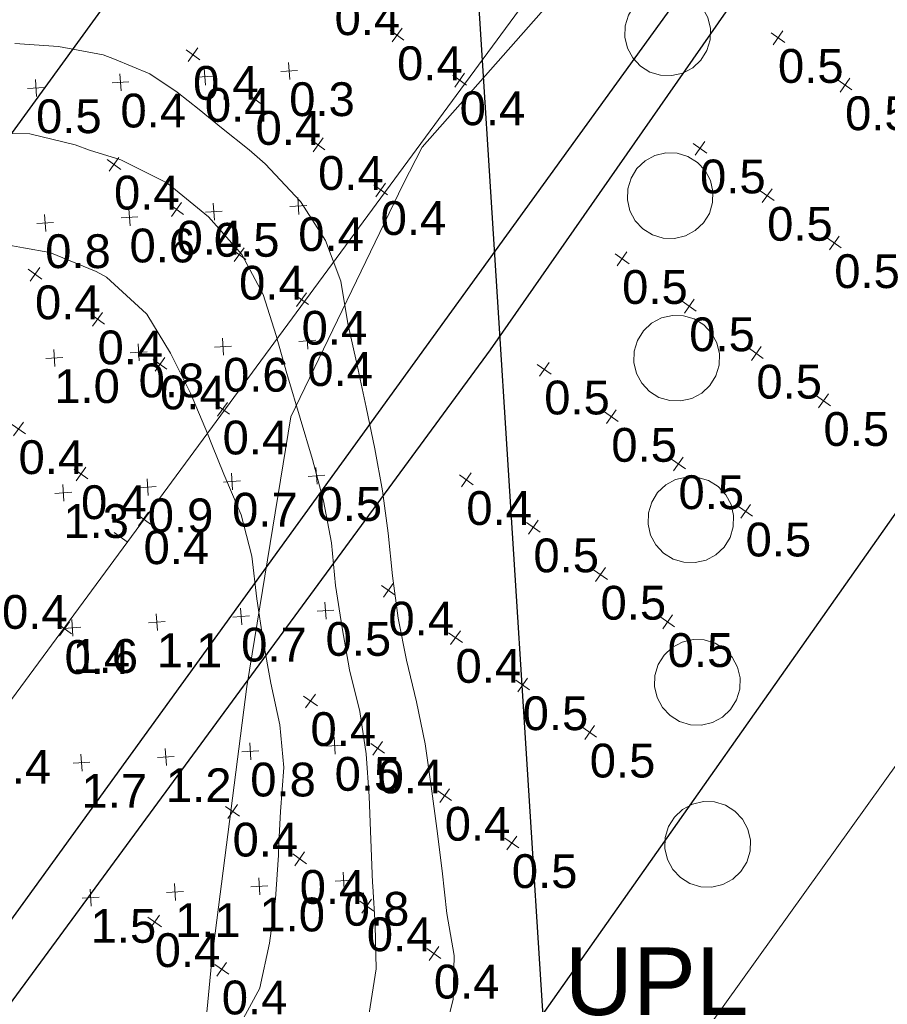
# Model space of a CAD drawing. Extents: x 11759 to 13757, y -2685 to 8839.
# Tile 39 of 58: x 12854 to 12919, y 6131 to 6204. Entities that reach past the tile are written whole.
import ezdxf

# ---------------------------------------------------------------- set-up
doc = ezdxf.new("R2010")
doc.units = 0
doc.header["$MEASUREMENT"] = 0
for name, color, linetype, lineweight in [('AGI32-115446_BK001 - Copy -- 2023-Jan-03 22h-01m-38s-DRAWING', 7, 'Continuous', 0), ('AGI32-AGI-Import_2-LUMINAIRE', 7, 'Continuous', 0), ('AGI32-AGI-Import_2-TEMPLATE', 7, 'Continuous', 0), ('AGI32-Project_1-CALCPTS', 7, 'Continuous', 0), ('AGI32-Project_1-LUMINAIRE', 7, 'Continuous', 0), ('AGI32-Project_1-MARKPOINT', 7, 'Continuous', 0), ('AGI32-Project_1-OBJECT', 7, 'Continuous', 0), ('AGI32-Project_1-STATISTICAL_AREA', 7, 'Continuous', 0), ('AGI32-Project_1-TEMPLATE', 7, 'Continuous', 0)]:
    doc.layers.add(name, color=color, linetype=linetype, lineweight=lineweight)
doc.styles.add('AGI32-Arial', font='arial.ttf')

# ---------------------------------------------------------------- blocks, each defined once
blk = doc.blocks.new('AGI32-ID1buv4w-AGI-Import_2-LUMINAIRE-UPL_76_Labels')
at = {"layer": 'AGI32-AGI-Import_2-LUMINAIRE', "color": 7, "linetype": 'ByBlock', "lineweight": 0, "char_height": 5, "attachment_point": 1, "style": 'AGI32-Arial'}
for s, insert in [('UPL', (57.896, -16.683, 16)), ('MH: 16.0', (57.896, -26.683, 16))]:
    blk.add_mtext(s, dxfattribs=dict(at, insert=insert))
blk = doc.blocks.new('AGI32-ID1buv4w-AGI-Import_2-LUMINAIRE-UPL_Template1')
at = {"layer": 'AGI32-AGI-Import_2-TEMPLATE', "color": 1, "linetype": 'ByBlock', "lineweight": 0}
for p, q in [((25.28, 46.607, -16), (28.44, 45.866, -16)), ((28.44, 45.866, -16), (31.6, 44.7, -16)), ((31.6, 44.7, -16), (32.373, 44.24, -16)), ((32.373, 44.24, -16), (34.76, 42.757, -16)), ((34.76, 42.757, -16), (36.549, 41.08, -16)), ((36.549, 41.08, -16), (37.92, 39.544, -16)), ((37.92, 39.544, -16), (39.334, 37.92, -16)), ((39.334, 37.92, -16), (41.08, 35.999, -16)), ((41.08, 35.999, -16), (42.077, 34.76, -16)), ((42.077, 34.76, -16), (44.205, 31.6, -16)), ((44.205, 31.6, -16), (44.24, 31.515, -16)), ((44.24, 31.515, -16), (45.551, 28.44, -16)), ((45.551, 28.44, -16), (46.168, 25.28, -16)), ((46.168, 25.28, -16), (46.158, 22.12, -16)), ((46.158, 22.12, -16), (46.333, 18.96, -16)), ((46.333, 18.96, -16), (46.466, 15.8, -16)), ((46.466, 15.8, -16), (46.578, 12.64, -16)), ((46.578, 12.64, -16), (46.641, 9.48, -16)), ((46.641, 9.48, -16), (46.527, 6.32, -16)), ((46.527, 6.32, -16), (46.316, 3.16, -16)), ((46.316, 3.16, -16), (46.217, 0, -16)), ((46.217, 0, -16), (46.316, -3.16, -16)), ((46.316, -3.16, -16), (46.527, -6.32, -16)), ((46.527, -6.32, -16), (46.641, -9.48, -16)), ((46.641, -9.48, -16), (46.578, -12.64, -16)), ((46.578, -12.64, -16), (46.466, -15.8, -16)), ((46.466, -15.8, -16), (46.333, -18.96, -16)), ((46.333, -18.96, -16), (46.158, -22.12, -16)), ((46.158, -22.12, -16), (46.168, -25.28, -16)), ((46.168, -25.28, -16), (45.551, -28.44, -16)), ((45.551, -28.44, -16), (44.24, -31.515, -16))]:
    blk.add_line(p, q, dxfattribs=at)
at = {"layer": 'AGI32-AGI-Import_2-TEMPLATE', "color": 5, "linetype": 'ByBlock', "lineweight": 0}
for p, q in [((22.12, 40.398, -16), (25.28, 39.834, -16)), ((25.28, 39.834, -16), (28.44, 38.491, -16)), ((28.44, 38.491, -16), (29.44, 37.92, -16)), ((29.44, 37.92, -16), (31.6, 36.835, -16)), ((31.6, 36.835, -16), (34.447, 34.76, -16)), ((34.447, 34.76, -16), (34.76, 34.507, -16)), ((34.76, 34.507, -16), (37.287, 31.6, -16)), ((37.287, 31.6, -16), (37.92, 30.601, -16)), ((37.92, 30.601, -16), (39.275, 28.44, -16)), ((39.275, 28.44, -16), (40.323, 25.28, -16)), ((40.323, 25.28, -16), (40.772, 22.12, -16)), ((40.772, 22.12, -16), (41.08, 19.21, -16)), ((41.08, 19.21, -16), (41.111, 18.96, -16)), ((41.111, 18.96, -16), (41.519, 15.8, -16)), ((41.519, 15.8, -16), (41.918, 12.64, -16)), ((41.918, 12.64, -16), (42.212, 9.48, -16)), ((42.212, 9.48, -16), (42.266, 6.32, -16)), ((42.266, 6.32, -16), (42.042, 3.16, -16)), ((42.042, 3.16, -16), (42.007, 0, -16)), ((42.007, 0, -16), (42.042, -3.16, -16)), ((42.042, -3.16, -16), (42.266, -6.32, -16)), ((42.266, -6.32, -16), (42.212, -9.48, -16)), ((42.212, -9.48, -16), (41.918, -12.64, -16)), ((41.918, -12.64, -16), (41.519, -15.8, -16)), ((41.519, -15.8, -16), (41.111, -18.96, -16)), ((41.08, -19.21, -16), (40.772, -22.12, -16)), ((41.111, -18.96, -16), (41.08, -19.21, -16)), ((40.772, -22.12, -16), (40.323, -25.28, -16)), ((40.323, -25.28, -16), (39.275, -28.44, -16))]:
    blk.add_line(p, q, dxfattribs=at)
at = {"layer": 'AGI32-AGI-Import_2-TEMPLATE', "color": 3, "linetype": 'ByBlock', "lineweight": 0}
for p, q in [((22.12, 32.063, -16), (23.413, 31.6, -16)), ((23.413, 31.6, -16), (25.28, 30.941, -16)), ((25.28, 30.941, -16), (28.44, 28.98, -16)), ((28.44, 28.98, -16), (29.104, 28.44, -16)), ((29.104, 28.44, -16), (31.593, 25.28, -16)), ((31.593, 25.28, -16), (31.6, 25.263, -16)), ((31.6, 25.263, -16), (32.852, 22.12, -16)), ((32.852, 22.12, -16), (33.827, 18.96, -16)), ((33.827, 18.96, -16), (34.577, 15.8, -16)), ((34.577, 15.8, -16), (34.76, 14.945, -16)), ((34.76, 14.945, -16), (35.27, 12.64, -16)), ((35.27, 12.64, -16), (36.035, 9.48, -16)), ((36.035, 9.48, -16), (36.288, 6.32, -16)), ((36.288, 6.32, -16), (36.135, 3.16, -16)), ((36.135, 3.16, -16), (36.093, 0, -16)), ((36.093, 0, -16), (36.135, -3.16, -16)), ((36.135, -3.16, -16), (36.288, -6.32, -16)), ((36.288, -6.32, -16), (36.035, -9.48, -16)), ((36.035, -9.48, -16), (35.27, -12.64, -16)), ((35.27, -12.64, -16), (34.76, -14.945, -16)), ((34.76, -14.945, -16), (34.577, -15.8, -16)), ((34.577, -15.8, -16), (33.827, -18.96, -16)), ((33.827, -18.96, -16), (32.852, -22.12, -16)), ((32.852, -22.12, -16), (31.6, -25.263, -16)), ((31.593, -25.28, -16), (29.104, -28.44, -16)), ((31.6, -25.263, -16), (31.593, -25.28, -16))]:
    blk.add_line(p, q, dxfattribs=at)
blk = doc.blocks.new('AGI32-ID1buv4w-AGI-Import_2-LUMINAIRE-UPL_76')
at = {"layer": 'AGI32-AGI-Import_2-LUMINAIRE', "color": 7, "linetype": 'ByBlock', "lineweight": 0, "rotation": 350.4669917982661}
blk.add_blockref('AGI32-ID1buv4w-AGI-Import_2-LUMINAIRE-UPL_76_Labels', (0, 0, -16), dxfattribs=at)
at = {"layer": 'AGI32-AGI-Import_2-TEMPLATE', "color": 7, "linetype": 'ByBlock', "lineweight": 0}
blk.add_blockref('AGI32-ID1buv4w-AGI-Import_2-LUMINAIRE-UPL_Template1', (0, 0), dxfattribs=at)
blk = doc.blocks.new('AGI32-ID1buv4w-Project_1-OBJECT-159')
at = {"layer": 'AGI32-Project_1-OBJECT', "color": 8, "linetype": 'Continuous', "lineweight": 0}
blk.add_polyline3d([(601.258, 4221.581, 18.039), (574.573, 4183.459, 18.039), (644.463, 4127.546, 18.039), (911.319, 4499.873, 18.039), (846.511, 4553.244, 18.039)], close=True, dxfattribs=at)
blk = doc.blocks.new('AGI32-ID1buv4w-Project_1-OBJECT-Service Road E_1_10_2')
at = {"layer": 'AGI32-Project_1-OBJECT', "color": 8, "linetype": 'Continuous', "lineweight": 0}
for points in [[(804.269, 4360.462, 0), (803.439, 4360.488, 0), (802.645, 4360.727, 0), (801.939, 4361.164, 0), (801.371, 4361.769, 0), (800.979, 4362.501, 0), (800.789, 4363.309, 0), (800.815, 4364.138, 0), (801.055, 4364.933, 0), (801.492, 4365.638, 0), (802.097, 4366.206, 0), (802.828, 4366.598, 0), (803.636, 4366.788, 0), (804.465, 4366.762, 0), (805.26, 4366.523, 0), (805.965, 4366.085, 0), (806.534, 4365.48, 0), (806.926, 4364.749, 0), (807.115, 4363.941, 0), (807.09, 4363.112, 0), (806.85, 4362.317, 0), (806.413, 4361.612, 0), (805.808, 4361.044, 0), (805.077, 4360.651, 0)], [(805.077, 4360.651, 18), (805.808, 4361.044, 18), (806.413, 4361.612, 18), (806.85, 4362.317, 18), (807.09, 4363.112, 18), (807.115, 4363.941, 18), (806.926, 4364.749, 18), (806.534, 4365.48, 18), (805.965, 4366.085, 18), (805.26, 4366.523, 18), (804.465, 4366.762, 18), (803.636, 4366.788, 18), (802.828, 4366.598, 18), (802.097, 4366.206, 18), (801.492, 4365.638, 18), (801.055, 4364.933, 18), (800.815, 4364.138, 18), (800.789, 4363.309, 18), (800.979, 4362.501, 18), (801.371, 4361.769, 18), (801.939, 4361.164, 18), (802.645, 4360.727, 18), (803.439, 4360.488, 18), (804.269, 4360.462, 18)], [(801.492, 4365.638, 0), (801.492, 4365.638, 18), (802.097, 4366.206, 18), (802.097, 4366.206, 0)], [(802.097, 4366.206, 0), (802.097, 4366.206, 18), (802.828, 4366.598, 18), (802.828, 4366.598, 0)], [(802.828, 4366.598, 0), (802.828, 4366.598, 18), (803.636, 4366.788, 18), (803.636, 4366.788, 0)], [(803.636, 4366.788, 0), (803.636, 4366.788, 18), (804.465, 4366.762, 18), (804.465, 4366.762, 0)], [(804.465, 4366.762, 0), (804.465, 4366.762, 18), (805.26, 4366.523, 18), (805.26, 4366.523, 0)], [(805.26, 4366.523, 0), (805.26, 4366.523, 18), (805.965, 4366.085, 18), (805.965, 4366.085, 0)], [(801.055, 4364.933, 0), (801.055, 4364.933, 18), (801.492, 4365.638, 18), (801.492, 4365.638, 0)], [(805.965, 4366.085, 0), (805.965, 4366.085, 18), (806.534, 4365.48, 18), (806.534, 4365.48, 0)], [(806.534, 4365.48, 0), (806.534, 4365.48, 18), (806.926, 4364.749, 18), (806.926, 4364.749, 0)], [(800.815, 4364.138, 0), (800.815, 4364.138, 18), (801.055, 4364.933, 18), (801.055, 4364.933, 0)], [(806.926, 4364.749, 0), (806.926, 4364.749, 18), (807.115, 4363.941, 18), (807.115, 4363.941, 0)], [(800.789, 4363.309, 0), (800.789, 4363.309, 18), (800.815, 4364.138, 18), (800.815, 4364.138, 0)], [(800.979, 4362.501, 0), (800.979, 4362.501, 18), (800.789, 4363.309, 18), (800.789, 4363.309, 0)], [(807.115, 4363.941, 0), (807.115, 4363.941, 18), (807.09, 4363.112, 18), (807.09, 4363.112, 0)], [(801.371, 4361.769, 0), (801.371, 4361.769, 18), (800.979, 4362.501, 18), (800.979, 4362.501, 0)], [(807.09, 4363.112, 0), (807.09, 4363.112, 18), (806.85, 4362.317, 18), (806.85, 4362.317, 0)], [(801.939, 4361.164, 0), (801.939, 4361.164, 18), (801.371, 4361.769, 18), (801.371, 4361.769, 0)], [(806.85, 4362.317, 0), (806.85, 4362.317, 18), (806.413, 4361.612, 18), (806.413, 4361.612, 0)], [(802.645, 4360.727, 0), (802.645, 4360.727, 18), (801.939, 4361.164, 18), (801.939, 4361.164, 0)], [(805.808, 4361.044, 0), (805.808, 4361.044, 18), (805.077, 4360.651, 18), (805.077, 4360.651, 0)], [(806.413, 4361.612, 0), (806.413, 4361.612, 18), (805.808, 4361.044, 18), (805.808, 4361.044, 0)], [(803.439, 4360.488, 0), (803.439, 4360.488, 18), (802.645, 4360.727, 18), (802.645, 4360.727, 0)], [(804.269, 4360.462, 0), (804.269, 4360.462, 18), (803.439, 4360.488, 18), (803.439, 4360.488, 0)], [(805.077, 4360.651, 0), (805.077, 4360.651, 18), (804.269, 4360.462, 18), (804.269, 4360.462, 0)]]:
    blk.add_polyline3d(points, close=True, dxfattribs=at)
blk = doc.blocks.new('AGI32-ID1buv4w-Project_1-OBJECT-Service Road E_1_5_2')
at = {"layer": 'AGI32-Project_1-OBJECT', "color": 8, "linetype": 'Continuous', "lineweight": 0}
for points in [[(801.305, 4420.465, 0), (800.476, 4420.491, 0), (799.681, 4420.73, 0), (798.976, 4421.167, 0), (798.407, 4421.772, 0), (798.015, 4422.504, 0), (797.825, 4423.311, 0), (797.851, 4424.141, 0), (798.091, 4424.935, 0), (798.528, 4425.641, 0), (799.133, 4426.209, 0), (799.864, 4426.601, 0), (800.672, 4426.791, 0), (801.502, 4426.765, 0), (802.296, 4426.525, 0), (803.002, 4426.088, 0), (803.57, 4425.483, 0), (803.962, 4424.752, 0), (804.152, 4423.944, 0), (804.126, 4423.115, 0), (803.886, 4422.32, 0), (803.449, 4421.615, 0), (802.844, 4421.047, 0), (802.113, 4420.654, 0)], [(802.113, 4420.654, 18), (802.844, 4421.047, 18), (803.449, 4421.615, 18), (803.886, 4422.32, 18), (804.126, 4423.115, 18), (804.152, 4423.944, 18), (803.962, 4424.752, 18), (803.57, 4425.483, 18), (803.002, 4426.088, 18), (802.296, 4426.525, 18), (801.502, 4426.765, 18), (800.672, 4426.791, 18), (799.864, 4426.601, 18), (799.133, 4426.209, 18), (798.528, 4425.641, 18), (798.091, 4424.935, 18), (797.851, 4424.141, 18), (797.825, 4423.311, 18), (798.015, 4422.504, 18), (798.407, 4421.772, 18), (798.976, 4421.167, 18), (799.681, 4420.73, 18), (800.476, 4420.491, 18), (801.305, 4420.465, 18)], [(799.133, 4426.209, 0), (799.133, 4426.209, 18), (799.864, 4426.601, 18), (799.864, 4426.601, 0)], [(799.864, 4426.601, 0), (799.864, 4426.601, 18), (800.672, 4426.791, 18), (800.672, 4426.791, 0)], [(800.672, 4426.791, 0), (800.672, 4426.791, 18), (801.502, 4426.765, 18), (801.502, 4426.765, 0)], [(801.502, 4426.765, 0), (801.502, 4426.765, 18), (802.296, 4426.525, 18), (802.296, 4426.525, 0)], [(798.528, 4425.641, 0), (798.528, 4425.641, 18), (799.133, 4426.209, 18), (799.133, 4426.209, 0)], [(802.296, 4426.525, 0), (802.296, 4426.525, 18), (803.002, 4426.088, 18), (803.002, 4426.088, 0)], [(803.002, 4426.088, 0), (803.002, 4426.088, 18), (803.57, 4425.483, 18), (803.57, 4425.483, 0)], [(798.091, 4424.935, 0), (798.091, 4424.935, 18), (798.528, 4425.641, 18), (798.528, 4425.641, 0)], [(803.57, 4425.483, 0), (803.57, 4425.483, 18), (803.962, 4424.752, 18), (803.962, 4424.752, 0)], [(797.851, 4424.141, 0), (797.851, 4424.141, 18), (798.091, 4424.935, 18), (798.091, 4424.935, 0)], [(803.962, 4424.752, 0), (803.962, 4424.752, 18), (804.152, 4423.944, 18), (804.152, 4423.944, 0)], [(797.825, 4423.311, 0), (797.825, 4423.311, 18), (797.851, 4424.141, 18), (797.851, 4424.141, 0)], [(804.152, 4423.944, 0), (804.152, 4423.944, 18), (804.126, 4423.115, 18), (804.126, 4423.115, 0)], [(798.015, 4422.504, 0), (798.015, 4422.504, 18), (797.825, 4423.311, 18), (797.825, 4423.311, 0)], [(804.126, 4423.115, 0), (804.126, 4423.115, 18), (803.886, 4422.32, 18), (803.886, 4422.32, 0)], [(798.407, 4421.772, 0), (798.407, 4421.772, 18), (798.015, 4422.504, 18), (798.015, 4422.504, 0)], [(803.886, 4422.32, 0), (803.886, 4422.32, 18), (803.449, 4421.615, 18), (803.449, 4421.615, 0)], [(798.976, 4421.167, 0), (798.976, 4421.167, 18), (798.407, 4421.772, 18), (798.407, 4421.772, 0)], [(803.449, 4421.615, 0), (803.449, 4421.615, 18), (802.844, 4421.047, 18), (802.844, 4421.047, 0)], [(799.681, 4420.73, 0), (799.681, 4420.73, 18), (798.976, 4421.167, 18), (798.976, 4421.167, 0)], [(802.844, 4421.047, 0), (802.844, 4421.047, 18), (802.113, 4420.654, 18), (802.113, 4420.654, 0)], [(800.476, 4420.491, 0), (800.476, 4420.491, 18), (799.681, 4420.73, 18), (799.681, 4420.73, 0)], [(801.305, 4420.465, 0), (801.305, 4420.465, 18), (800.476, 4420.491, 18), (800.476, 4420.491, 0)], [(802.113, 4420.654, 0), (802.113, 4420.654, 18), (801.305, 4420.465, 18), (801.305, 4420.465, 0)]]:
    blk.add_polyline3d(points, close=True, dxfattribs=at)
blk = doc.blocks.new('AGI32-ID1buv4w-Project_1-OBJECT-Service Road E_1_6_2')
at = {"layer": 'AGI32-Project_1-OBJECT', "color": 8, "linetype": 'Continuous', "lineweight": 0}
for points in [[(801.497, 4408.424, 0), (800.668, 4408.45, 0), (799.873, 4408.69, 0), (799.168, 4409.127, 0), (798.6, 4409.732, 0), (798.207, 4410.463, 0), (798.018, 4411.271, 0), (798.043, 4412.1, 0), (798.283, 4412.895, 0), (798.72, 4413.6, 0), (799.325, 4414.168, 0), (800.057, 4414.561, 0), (800.864, 4414.75, 0), (801.694, 4414.724, 0), (802.488, 4414.485, 0), (803.194, 4414.048, 0), (803.762, 4413.443, 0), (804.154, 4412.711, 0), (804.344, 4411.904, 0), (804.318, 4411.074, 0), (804.078, 4410.28, 0), (803.641, 4409.574, 0), (803.036, 4409.006, 0), (802.305, 4408.614, 0)], [(802.305, 4408.614, 18), (803.036, 4409.006, 18), (803.641, 4409.574, 18), (804.078, 4410.28, 18), (804.318, 4411.074, 18), (804.344, 4411.904, 18), (804.154, 4412.711, 18), (803.762, 4413.443, 18), (803.194, 4414.048, 18), (802.488, 4414.485, 18), (801.694, 4414.724, 18), (800.864, 4414.75, 18), (800.057, 4414.561, 18), (799.325, 4414.168, 18), (798.72, 4413.6, 18), (798.283, 4412.895, 18), (798.043, 4412.1, 18), (798.018, 4411.271, 18), (798.207, 4410.463, 18), (798.6, 4409.732, 18), (799.168, 4409.127, 18), (799.873, 4408.69, 18), (800.668, 4408.45, 18), (801.497, 4408.424, 18)], [(799.325, 4414.168, 0), (799.325, 4414.168, 18), (800.057, 4414.561, 18), (800.057, 4414.561, 0)], [(800.057, 4414.561, 0), (800.057, 4414.561, 18), (800.864, 4414.75, 18), (800.864, 4414.75, 0)], [(800.864, 4414.75, 0), (800.864, 4414.75, 18), (801.694, 4414.724, 18), (801.694, 4414.724, 0)], [(801.694, 4414.724, 0), (801.694, 4414.724, 18), (802.488, 4414.485, 18), (802.488, 4414.485, 0)], [(802.488, 4414.485, 0), (802.488, 4414.485, 18), (803.194, 4414.048, 18), (803.194, 4414.048, 0)], [(798.283, 4412.895, 0), (798.283, 4412.895, 18), (798.72, 4413.6, 18), (798.72, 4413.6, 0)], [(798.72, 4413.6, 0), (798.72, 4413.6, 18), (799.325, 4414.168, 18), (799.325, 4414.168, 0)], [(803.194, 4414.048, 0), (803.194, 4414.048, 18), (803.762, 4413.443, 18), (803.762, 4413.443, 0)], [(798.043, 4412.1, 0), (798.043, 4412.1, 18), (798.283, 4412.895, 18), (798.283, 4412.895, 0)], [(803.762, 4413.443, 0), (803.762, 4413.443, 18), (804.154, 4412.711, 18), (804.154, 4412.711, 0)], [(798.018, 4411.271, 0), (798.018, 4411.271, 18), (798.043, 4412.1, 18), (798.043, 4412.1, 0)], [(804.154, 4412.711, 0), (804.154, 4412.711, 18), (804.344, 4411.904, 18), (804.344, 4411.904, 0)], [(798.207, 4410.463, 0), (798.207, 4410.463, 18), (798.018, 4411.271, 18), (798.018, 4411.271, 0)], [(804.344, 4411.904, 0), (804.344, 4411.904, 18), (804.318, 4411.074, 18), (804.318, 4411.074, 0)], [(804.318, 4411.074, 0), (804.318, 4411.074, 18), (804.078, 4410.28, 18), (804.078, 4410.28, 0)], [(798.6, 4409.732, 0), (798.6, 4409.732, 18), (798.207, 4410.463, 18), (798.207, 4410.463, 0)], [(804.078, 4410.28, 0), (804.078, 4410.28, 18), (803.641, 4409.574, 18), (803.641, 4409.574, 0)], [(799.168, 4409.127, 0), (799.168, 4409.127, 18), (798.6, 4409.732, 18), (798.6, 4409.732, 0)], [(799.873, 4408.69, 0), (799.873, 4408.69, 18), (799.168, 4409.127, 18), (799.168, 4409.127, 0)], [(803.641, 4409.574, 0), (803.641, 4409.574, 18), (803.036, 4409.006, 18), (803.036, 4409.006, 0)], [(800.668, 4408.45, 0), (800.668, 4408.45, 18), (799.873, 4408.69, 18), (799.873, 4408.69, 0)], [(801.497, 4408.424, 0), (801.497, 4408.424, 18), (800.668, 4408.45, 18), (800.668, 4408.45, 0)], [(802.305, 4408.614, 0), (802.305, 4408.614, 18), (801.497, 4408.424, 18), (801.497, 4408.424, 0)], [(803.036, 4409.006, 0), (803.036, 4409.006, 18), (802.305, 4408.614, 18), (802.305, 4408.614, 0)]]:
    blk.add_polyline3d(points, close=True, dxfattribs=at)
blk = doc.blocks.new('AGI32-ID1buv4w-Project_1-OBJECT-Service Road E_1_7_2')
at = {"layer": 'AGI32-Project_1-OBJECT', "color": 8, "linetype": 'Continuous', "lineweight": 0}
for points in [[(801.974, 4396.412, 0), (801.144, 4396.438, 0), (800.35, 4396.677, 0), (799.644, 4397.115, 0), (799.076, 4397.719, 0), (798.684, 4398.451, 0), (798.494, 4399.259, 0), (798.52, 4400.088, 0), (798.76, 4400.883, 0), (799.197, 4401.588, 0), (799.802, 4402.156, 0), (800.533, 4402.549, 0), (801.341, 4402.738, 0), (802.171, 4402.712, 0), (802.965, 4402.473, 0), (803.671, 4402.035, 0), (804.239, 4401.431, 0), (804.631, 4400.699, 0), (804.821, 4399.891, 0), (804.795, 4399.062, 0), (804.555, 4398.267, 0), (804.118, 4397.562, 0), (803.513, 4396.994, 0), (802.782, 4396.601, 0)], [(802.782, 4396.601, 18), (803.513, 4396.994, 18), (804.118, 4397.562, 18), (804.555, 4398.267, 18), (804.795, 4399.062, 18), (804.821, 4399.891, 18), (804.631, 4400.699, 18), (804.239, 4401.431, 18), (803.671, 4402.035, 18), (802.965, 4402.473, 18), (802.171, 4402.712, 18), (801.341, 4402.738, 18), (800.533, 4402.549, 18), (799.802, 4402.156, 18), (799.197, 4401.588, 18), (798.76, 4400.883, 18), (798.52, 4400.088, 18), (798.494, 4399.259, 18), (798.684, 4398.451, 18), (799.076, 4397.719, 18), (799.644, 4397.115, 18), (800.35, 4396.677, 18), (801.144, 4396.438, 18), (801.974, 4396.412, 18)], [(799.802, 4402.156, 0), (799.802, 4402.156, 18), (800.533, 4402.549, 18), (800.533, 4402.549, 0)], [(800.533, 4402.549, 0), (800.533, 4402.549, 18), (801.341, 4402.738, 18), (801.341, 4402.738, 0)], [(801.341, 4402.738, 0), (801.341, 4402.738, 18), (802.171, 4402.712, 18), (802.171, 4402.712, 0)], [(802.171, 4402.712, 0), (802.171, 4402.712, 18), (802.965, 4402.473, 18), (802.965, 4402.473, 0)], [(799.197, 4401.588, 0), (799.197, 4401.588, 18), (799.802, 4402.156, 18), (799.802, 4402.156, 0)], [(802.965, 4402.473, 0), (802.965, 4402.473, 18), (803.671, 4402.035, 18), (803.671, 4402.035, 0)], [(803.671, 4402.035, 0), (803.671, 4402.035, 18), (804.239, 4401.431, 18), (804.239, 4401.431, 0)], [(798.76, 4400.883, 0), (798.76, 4400.883, 18), (799.197, 4401.588, 18), (799.197, 4401.588, 0)], [(804.239, 4401.431, 0), (804.239, 4401.431, 18), (804.631, 4400.699, 18), (804.631, 4400.699, 0)], [(798.52, 4400.088, 0), (798.52, 4400.088, 18), (798.76, 4400.883, 18), (798.76, 4400.883, 0)], [(804.631, 4400.699, 0), (804.631, 4400.699, 18), (804.821, 4399.891, 18), (804.821, 4399.891, 0)], [(798.494, 4399.259, 0), (798.494, 4399.259, 18), (798.52, 4400.088, 18), (798.52, 4400.088, 0)], [(804.821, 4399.891, 0), (804.821, 4399.891, 18), (804.795, 4399.062, 18), (804.795, 4399.062, 0)], [(798.684, 4398.451, 0), (798.684, 4398.451, 18), (798.494, 4399.259, 18), (798.494, 4399.259, 0)], [(804.795, 4399.062, 0), (804.795, 4399.062, 18), (804.555, 4398.267, 18), (804.555, 4398.267, 0)], [(799.076, 4397.719, 0), (799.076, 4397.719, 18), (798.684, 4398.451, 18), (798.684, 4398.451, 0)], [(804.555, 4398.267, 0), (804.555, 4398.267, 18), (804.118, 4397.562, 18), (804.118, 4397.562, 0)], [(799.644, 4397.115, 0), (799.644, 4397.115, 18), (799.076, 4397.719, 18), (799.076, 4397.719, 0)], [(804.118, 4397.562, 0), (804.118, 4397.562, 18), (803.513, 4396.994, 18), (803.513, 4396.994, 0)], [(800.35, 4396.677, 0), (800.35, 4396.677, 18), (799.644, 4397.115, 18), (799.644, 4397.115, 0)], [(803.513, 4396.994, 0), (803.513, 4396.994, 18), (802.782, 4396.601, 18), (802.782, 4396.601, 0)], [(801.144, 4396.438, 0), (801.144, 4396.438, 18), (800.35, 4396.677, 18), (800.35, 4396.677, 0)], [(801.974, 4396.412, 0), (801.974, 4396.412, 18), (801.144, 4396.438, 18), (801.144, 4396.438, 0)], [(802.782, 4396.601, 0), (802.782, 4396.601, 18), (801.974, 4396.412, 18), (801.974, 4396.412, 0)]]:
    blk.add_polyline3d(points, close=True, dxfattribs=at)
blk = doc.blocks.new('AGI32-ID1buv4w-Project_1-OBJECT-Service Road E_1_8_2')
at = {"layer": 'AGI32-Project_1-OBJECT', "color": 8, "linetype": 'Continuous', "lineweight": 0}
for points in [[(803.026, 4384.457, 0), (802.196, 4384.483, 0), (801.402, 4384.723, 0), (800.696, 4385.16, 0), (800.128, 4385.765, 0), (799.736, 4386.496, 0), (799.546, 4387.304, 0), (799.572, 4388.133, 0), (799.812, 4388.928, 0), (800.249, 4389.633, 0), (800.854, 4390.202, 0), (801.585, 4390.594, 0), (802.393, 4390.784, 0), (803.222, 4390.758, 0), (804.017, 4390.518, 0), (804.722, 4390.081, 0), (805.291, 4389.476, 0), (805.683, 4388.745, 0), (805.873, 4387.937, 0), (805.847, 4387.107, 0), (805.607, 4386.313, 0), (805.17, 4385.607, 0), (804.565, 4385.039, 0), (803.834, 4384.647, 0)], [(803.834, 4384.647, 18), (804.565, 4385.039, 18), (805.17, 4385.607, 18), (805.607, 4386.313, 18), (805.847, 4387.107, 18), (805.873, 4387.937, 18), (805.683, 4388.745, 18), (805.291, 4389.476, 18), (804.722, 4390.081, 18), (804.017, 4390.518, 18), (803.222, 4390.758, 18), (802.393, 4390.784, 18), (801.585, 4390.594, 18), (800.854, 4390.202, 18), (800.249, 4389.633, 18), (799.812, 4388.928, 18), (799.572, 4388.133, 18), (799.546, 4387.304, 18), (799.736, 4386.496, 18), (800.128, 4385.765, 18), (800.696, 4385.16, 18), (801.402, 4384.723, 18), (802.196, 4384.483, 18), (803.026, 4384.457, 18)], [(800.249, 4389.633, 0), (800.249, 4389.633, 18), (800.854, 4390.202, 18), (800.854, 4390.202, 0)], [(800.854, 4390.202, 0), (800.854, 4390.202, 18), (801.585, 4390.594, 18), (801.585, 4390.594, 0)], [(801.585, 4390.594, 0), (801.585, 4390.594, 18), (802.393, 4390.784, 18), (802.393, 4390.784, 0)], [(802.393, 4390.784, 0), (802.393, 4390.784, 18), (803.222, 4390.758, 18), (803.222, 4390.758, 0)], [(803.222, 4390.758, 0), (803.222, 4390.758, 18), (804.017, 4390.518, 18), (804.017, 4390.518, 0)], [(804.017, 4390.518, 0), (804.017, 4390.518, 18), (804.722, 4390.081, 18), (804.722, 4390.081, 0)], [(799.812, 4388.928, 0), (799.812, 4388.928, 18), (800.249, 4389.633, 18), (800.249, 4389.633, 0)], [(804.722, 4390.081, 0), (804.722, 4390.081, 18), (805.291, 4389.476, 18), (805.291, 4389.476, 0)], [(805.291, 4389.476, 0), (805.291, 4389.476, 18), (805.683, 4388.745, 18), (805.683, 4388.745, 0)], [(799.572, 4388.133, 0), (799.572, 4388.133, 18), (799.812, 4388.928, 18), (799.812, 4388.928, 0)], [(805.683, 4388.745, 0), (805.683, 4388.745, 18), (805.873, 4387.937, 18), (805.873, 4387.937, 0)], [(799.546, 4387.304, 0), (799.546, 4387.304, 18), (799.572, 4388.133, 18), (799.572, 4388.133, 0)], [(799.736, 4386.496, 0), (799.736, 4386.496, 18), (799.546, 4387.304, 18), (799.546, 4387.304, 0)], [(805.873, 4387.937, 0), (805.873, 4387.937, 18), (805.847, 4387.107, 18), (805.847, 4387.107, 0)], [(805.847, 4387.107, 0), (805.847, 4387.107, 18), (805.607, 4386.313, 18), (805.607, 4386.313, 0)], [(800.128, 4385.765, 0), (800.128, 4385.765, 18), (799.736, 4386.496, 18), (799.736, 4386.496, 0)], [(805.607, 4386.313, 0), (805.607, 4386.313, 18), (805.17, 4385.607, 18), (805.17, 4385.607, 0)], [(800.696, 4385.16, 0), (800.696, 4385.16, 18), (800.128, 4385.765, 18), (800.128, 4385.765, 0)], [(801.402, 4384.723, 0), (801.402, 4384.723, 18), (800.696, 4385.16, 18), (800.696, 4385.16, 0)], [(805.17, 4385.607, 0), (805.17, 4385.607, 18), (804.565, 4385.039, 18), (804.565, 4385.039, 0)], [(802.196, 4384.483, 0), (802.196, 4384.483, 18), (801.402, 4384.723, 18), (801.402, 4384.723, 0)], [(803.026, 4384.457, 0), (803.026, 4384.457, 18), (802.196, 4384.483, 18), (802.196, 4384.483, 0)], [(803.834, 4384.647, 0), (803.834, 4384.647, 18), (803.026, 4384.457, 18), (803.026, 4384.457, 0)], [(804.565, 4385.039, 0), (804.565, 4385.039, 18), (803.834, 4384.647, 18), (803.834, 4384.647, 0)]]:
    blk.add_polyline3d(points, close=True, dxfattribs=at)
blk = doc.blocks.new('AGI32-ID1buv4w-Project_1-OBJECT-Service Road E_1_9_2')
at = {"layer": 'AGI32-Project_1-OBJECT', "color": 8, "linetype": 'Continuous', "lineweight": 0}
for points in [[(803.504, 4372.445, 0), (802.675, 4372.471, 0), (801.88, 4372.711, 0), (801.175, 4373.148, 0), (800.607, 4373.753, 0), (800.214, 4374.484, 0), (800.025, 4375.292, 0), (800.051, 4376.121, 0), (800.29, 4376.916, 0), (800.728, 4377.621, 0), (801.332, 4378.19, 0), (802.064, 4378.582, 0), (802.872, 4378.772, 0), (803.701, 4378.746, 0), (804.496, 4378.506, 0), (805.201, 4378.069, 0), (805.769, 4377.464, 0), (806.162, 4376.733, 0), (806.351, 4375.925, 0), (806.325, 4375.095, 0), (806.086, 4374.301, 0), (805.648, 4373.595, 0), (805.044, 4373.027, 0), (804.312, 4372.635, 0)], [(804.312, 4372.635, 18), (805.044, 4373.027, 18), (805.648, 4373.595, 18), (806.086, 4374.301, 18), (806.325, 4375.095, 18), (806.351, 4375.925, 18), (806.162, 4376.733, 18), (805.769, 4377.464, 18), (805.201, 4378.069, 18), (804.496, 4378.506, 18), (803.701, 4378.746, 18), (802.872, 4378.772, 18), (802.064, 4378.582, 18), (801.332, 4378.19, 18), (800.728, 4377.621, 18), (800.29, 4376.916, 18), (800.051, 4376.121, 18), (800.025, 4375.292, 18), (800.214, 4374.484, 18), (800.607, 4373.753, 18), (801.175, 4373.148, 18), (801.88, 4372.711, 18), (802.675, 4372.471, 18), (803.504, 4372.445, 18)], [(801.332, 4378.19, 0), (801.332, 4378.19, 18), (802.064, 4378.582, 18), (802.064, 4378.582, 0)], [(802.064, 4378.582, 0), (802.064, 4378.582, 18), (802.872, 4378.772, 18), (802.872, 4378.772, 0)], [(802.872, 4378.772, 0), (802.872, 4378.772, 18), (803.701, 4378.746, 18), (803.701, 4378.746, 0)], [(803.701, 4378.746, 0), (803.701, 4378.746, 18), (804.496, 4378.506, 18), (804.496, 4378.506, 0)], [(800.728, 4377.621, 0), (800.728, 4377.621, 18), (801.332, 4378.19, 18), (801.332, 4378.19, 0)], [(804.496, 4378.506, 0), (804.496, 4378.506, 18), (805.201, 4378.069, 18), (805.201, 4378.069, 0)], [(805.201, 4378.069, 0), (805.201, 4378.069, 18), (805.769, 4377.464, 18), (805.769, 4377.464, 0)], [(800.29, 4376.916, 0), (800.29, 4376.916, 18), (800.728, 4377.621, 18), (800.728, 4377.621, 0)], [(805.769, 4377.464, 0), (805.769, 4377.464, 18), (806.162, 4376.733, 18), (806.162, 4376.733, 0)], [(800.051, 4376.121, 0), (800.051, 4376.121, 18), (800.29, 4376.916, 18), (800.29, 4376.916, 0)], [(806.162, 4376.733, 0), (806.162, 4376.733, 18), (806.351, 4375.925, 18), (806.351, 4375.925, 0)], [(800.025, 4375.292, 0), (800.025, 4375.292, 18), (800.051, 4376.121, 18), (800.051, 4376.121, 0)], [(806.351, 4375.925, 0), (806.351, 4375.925, 18), (806.325, 4375.095, 18), (806.325, 4375.095, 0)], [(800.214, 4374.484, 0), (800.214, 4374.484, 18), (800.025, 4375.292, 18), (800.025, 4375.292, 0)], [(806.325, 4375.095, 0), (806.325, 4375.095, 18), (806.086, 4374.301, 18), (806.086, 4374.301, 0)], [(800.607, 4373.753, 0), (800.607, 4373.753, 18), (800.214, 4374.484, 18), (800.214, 4374.484, 0)], [(806.086, 4374.301, 0), (806.086, 4374.301, 18), (805.648, 4373.595, 18), (805.648, 4373.595, 0)], [(801.175, 4373.148, 0), (801.175, 4373.148, 18), (800.607, 4373.753, 18), (800.607, 4373.753, 0)], [(805.648, 4373.595, 0), (805.648, 4373.595, 18), (805.044, 4373.027, 18), (805.044, 4373.027, 0)], [(801.88, 4372.711, 0), (801.88, 4372.711, 18), (801.175, 4373.148, 18), (801.175, 4373.148, 0)], [(802.675, 4372.471, 0), (802.675, 4372.471, 18), (801.88, 4372.711, 18), (801.88, 4372.711, 0)], [(805.044, 4373.027, 0), (805.044, 4373.027, 18), (804.312, 4372.635, 18), (804.312, 4372.635, 0)], [(803.504, 4372.445, 0), (803.504, 4372.445, 18), (802.675, 4372.471, 18), (802.675, 4372.471, 0)], [(804.312, 4372.635, 0), (804.312, 4372.635, 18), (803.504, 4372.445, 18), (803.504, 4372.445, 0)]]:
    blk.add_polyline3d(points, close=True, dxfattribs=at)
blk = doc.blocks.new('AGI32-ID1buv4w-Project_1-STATISTICAL_AREA-SR 159 - EB')
at = {"layer": 'AGI32-Project_1-STATISTICAL_AREA', "color": 7, "linetype": 'Continuous', "lineweight": 30}
for p, q in [((896.194, 4499.355), (791.703, 4351.007)), ((787.89, 4400.201), (822.212, 4449.396)), ((723.44, 4312.489), (787.89, 4400.201))]:
    blk.add_line(p, q, dxfattribs=at)
blk = doc.blocks.new('AGI32-ID1buv4w-Project_1-STATISTICAL_AREA-SR 159 - WB')
at = {"layer": 'AGI32-Project_1-STATISTICAL_AREA', "color": 7, "linetype": 'Continuous', "lineweight": 30}
for p, q in [((687.667, 4327.037), (804.361, 4487.588)), ((808.937, 4436.105), (653.725, 4221.783))]:
    blk.add_line(p, q, dxfattribs=at)
blk = doc.blocks.new('AGI32-ID1buv4w-Project_1-STATISTICAL_AREA-US 23 SB - Overall')
at = {"layer": 'AGI32-Project_1-STATISTICAL_AREA', "color": 7, "linetype": 'Continuous', "lineweight": 30}
blk.add_line((792.716, 4336.098), (776.508, 4591.607), dxfattribs=at)
blk = doc.blocks.new('AGI32-ID1buv4w-Project_1-LUMINAIRE-HM4_Template2')
at = {"layer": 'AGI32-Project_1-TEMPLATE', "color": 5, "linetype": 'ByBlock', "lineweight": 0}
for p, q in [((-198.012, 99.7, -100), (-180.407, 119.64, -100)), ((-199.4, 96.977, -100), (-198.012, 99.7, -100)), ((-207.716, 79.76, -100), (-199.4, 96.977, -100)), ((-210.978, 59.82, -100), (-207.716, 79.76, -100)), ((-213.541, 39.88, -100), (-210.978, 59.82, -100)), ((-215.432, 19.94, -100), (-213.541, 39.88, -100))]:
    blk.add_line(p, q, dxfattribs=at)
blk = doc.blocks.new('AGI32-ID1buv4w-Project_1-LUMINAIRE-HM4_91')
at = {"layer": 'AGI32-Project_1-TEMPLATE', "color": 7, "linetype": 'ByBlock', "lineweight": 0}
blk.add_blockref('AGI32-ID1buv4w-Project_1-LUMINAIRE-HM4_Template2', (0, 0), dxfattribs=at)
blk = doc.blocks.new('AGI32-ID1buv4w-MARKPOINT')
at = {"layer": 'AGI32-Project_1-MARKPOINT', "color": 0, "linetype": 'Continuous', "lineweight": 0}
for p, q in [((-0.125, 0), (0.125, 0)), ((0, -0.125), (0, 0.125))]:
    blk.add_line(p, q, dxfattribs=at)
blk = doc.blocks.new('AGI32-ID1buv4w-Project_1-CALCPTS-US 159 EB - STA 65+00 TO STA 70+00_Luminance')
at = {"layer": 'AGI32-Project_1-MARKPOINT', "color": 154, "linetype": 'Continuous', "lineweight": 0, "xscale": 4.999999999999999, "yscale": 4.999999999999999, "zscale": 4.999999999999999, "rotation": 54.81004857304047}
for p in [(809.151, 4423.264, 18.888), (814.115, 4419.764, 18.888), (803.388, 4415.092, 18.888), (808.352, 4411.591, 18.888), (813.316, 4408.091, 18.888), (797.625, 4406.919, 18.888), (802.589, 4403.419, 18.888), (807.553, 4399.918, 18.888), (791.862, 4398.747, 18.888), (812.518, 4396.418, 18.888), (796.826, 4395.246, 18.888), (801.791, 4391.746, 18.888), (786.099, 4390.575, 18.888), (806.755, 4388.245, 18.888), (791.063, 4387.074, 18.888), (796.028, 4383.573, 18.888), (780.336, 4382.402, 18.888), (800.992, 4380.073, 18.888), (785.301, 4378.901, 18.888), (790.265, 4375.401, 18.888), (774.573, 4374.23, 18.888), (795.229, 4371.9, 18.888), (779.538, 4370.729, 18.888), (784.502, 4367.228, 18.888), (768.81, 4366.057, 18.888), (789.466, 4363.728, 18.888), (773.775, 4362.556, 18.888), (778.739, 4359.056, 18.888), (763.048, 4357.885, 18.888), (783.703, 4355.555, 18.888), (768.012, 4354.384, 18.888)]:
    blk.add_blockref('AGI32-ID1buv4w-MARKPOINT', p, dxfattribs=at)
at = {"layer": 'AGI32-Project_1-CALCPTS', "color": 154, "linetype": 'Continuous', "lineweight": 0, "char_height": 2.5, "attachment_point": 1, "style": 'AGI32-Arial'}
for s, insert in [('0.5', (809.151, 4422.431, 18.888)), ('0.5', (814.115, 4418.931, 18.888)), ('0.5', (803.388, 4414.259, 18.888)), ('0.5', (808.352, 4410.758, 18.888)), ('0.5', (813.316, 4407.258, 18.888)), ('0.5', (797.625, 4406.086, 18.888)), ('0.5', (802.589, 4402.586, 18.888)), ('0.5', (807.553, 4399.085, 18.888)), ('0.5', (791.862, 4397.914, 18.888)), ('0.5', (812.518, 4395.585, 18.888)), ('0.5', (796.826, 4394.413, 18.888)), ('0.5', (801.791, 4390.913, 18.888)), ('0.4', (786.099, 4389.742, 18.888)), ('0.5', (806.755, 4387.412, 18.888)), ('0.5', (791.063, 4386.241, 18.888)), ('0.5', (796.028, 4382.74, 18.888)), ('0.4', (780.336, 4381.569, 18.888)), ('0.5', (800.992, 4379.24, 18.888)), ('0.4', (785.301, 4378.068, 18.888)), ('0.5', (790.265, 4374.568, 18.888)), ('0.4', (774.573, 4373.397, 18.888)), ('0.5', (795.229, 4371.067, 18.888)), ('0.4', (779.538, 4369.896, 18.888)), ('0.4', (784.502, 4366.395, 18.888)), ('0.4', (768.81, 4365.224, 18.888)), ('0.5', (789.466, 4362.895, 18.888)), ('0.4', (773.775, 4361.723, 18.888)), ('0.4', (778.739, 4358.223, 18.888)), ('0.4', (763.048, 4357.052, 18.888)), ('0.4', (783.703, 4354.722, 18.888)), ('0.4', (768.012, 4353.551, 18.888))]:
    blk.add_mtext(s, dxfattribs=dict(at, insert=insert))
blk = doc.blocks.new('AGI32-ID1buv4w-Project_1-CALCPTS-US 159 WB - STA 70+00 TO STA 65+00_Luminance')
at = {"layer": 'AGI32-Project_1-MARKPOINT', "color": 154, "linetype": 'Continuous', "lineweight": 0, "xscale": 4.999999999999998, "yscale": 4.999999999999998, "zscale": 4.999999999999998, "rotation": 234.2361941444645}
for p in [(780.981, 4423.463, 18.825), (765.887, 4422.011, 18.825), (785.606, 4420.132, 18.825), (770.512, 4418.68, 18.825), (775.137, 4415.349, 18.825), (760.042, 4413.897, 18.825), (779.762, 4412.018, 18.825), (764.667, 4410.566, 18.825), (769.292, 4407.235, 18.825), (754.198, 4405.783, 18.825), (773.917, 4403.903, 18.825), (758.823, 4402.452, 18.825), (763.448, 4399.12, 18.825), (768.073, 4395.789, 18.825), (752.978, 4394.337, 18.825), (757.603, 4391.006, 18.825), (762.228, 4387.675, 18.825), (756.384, 4379.56, 18.825)]:
    blk.add_blockref('AGI32-ID1buv4w-MARKPOINT', p, dxfattribs=at)
at = {"layer": 'AGI32-Project_1-CALCPTS', "color": 154, "linetype": 'Continuous', "lineweight": 0, "char_height": 2.5, "attachment_point": 1, "style": 'AGI32-Arial'}
for insert in [(776.356, 4425.961, 18.825), (780.981, 4422.63, 18.825), (765.887, 4421.178, 18.825), (785.606, 4419.299, 18.825), (770.512, 4417.847, 18.825), (775.137, 4414.516, 18.825), (760.042, 4413.064, 18.825), (779.762, 4411.185, 18.825), (764.667, 4409.733, 18.825), (769.292, 4406.402, 18.825), (754.198, 4404.95, 18.825), (773.917, 4403.07, 18.825), (758.823, 4401.619, 18.825), (763.448, 4398.287, 18.825), (768.073, 4394.956, 18.825), (752.978, 4393.504, 18.825), (757.603, 4390.173, 18.825), (762.228, 4386.842, 18.825), (751.759, 4382.059, 18.825), (756.384, 4378.727, 18.825), (750.539, 4370.613, 18.825)]:
    blk.add_mtext('0.4', dxfattribs=dict(at, insert=insert))
blk = doc.blocks.new('AGI32-ID1buv4w-Project_1-CALCPTS-US 23 NB - STA 829+00 TO STA 837+50_Luminance')
at = {"layer": 'AGI32-Project_1-MARKPOINT', "color": 154, "linetype": 'Continuous', "lineweight": 0, "xscale": 5, "yscale": 5, "zscale": 5, "rotation": 93.85508418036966}
for p in [(772.999, 4420.806), (766.758, 4420.386), (754.277, 4419.545), (760.517, 4419.965), (773.671, 4410.829), (761.19, 4409.988), (767.43, 4410.408), (754.949, 4409.567), (768.103, 4400.431), (774.343, 4400.851), (761.862, 4400.01), (755.621, 4399.59), (768.775, 4390.453), (775.016, 4390.874), (756.293, 4389.612), (762.534, 4390.033), (775.688, 4380.897), (763.206, 4380.056), (769.447, 4380.476), (756.966, 4379.635), (776.36, 4370.919), (763.879, 4370.078), (770.119, 4370.499), (757.638, 4369.658), (770.792, 4360.521), (777.032, 4360.942), (758.31, 4359.68), (764.551, 4360.101)]:
    blk.add_blockref('AGI32-ID1buv4w-MARKPOINT', p, dxfattribs=at)
at = {"layer": 'AGI32-Project_1-CALCPTS', "color": 154, "linetype": 'Continuous', "lineweight": 0, "char_height": 2.5, "attachment_point": 1, "style": 'AGI32-Arial'}
for s, insert in [('0.3', (772.999, 4419.973)), ('0.4', (766.758, 4419.553)), ('0.5', (754.277, 4418.712)), ('0.4', (760.517, 4419.132)), ('0.4', (773.671, 4409.996)), ('0.6', (761.19, 4409.155)), ('0.5', (767.43, 4409.575)), ('0.8', (754.949, 4408.734)), ('0.6', (768.103, 4399.598)), ('0.4', (774.343, 4400.018)), ('0.8', (761.862, 4399.177)), ('1.0', (755.621, 4398.757)), ('0.7', (768.775, 4389.62)), ('0.5', (775.016, 4390.041)), ('1.3', (756.293, 4388.779)), ('0.9', (762.534, 4389.2)), ('0.5', (775.688, 4380.064)), ('0.7', (769.447, 4379.643)), ('1.6', (756.966, 4378.802)), ('1.1', (763.206, 4379.223)), ('0.5', (776.36, 4370.086)), ('1.2', (763.879, 4369.245)), ('0.8', (770.119, 4369.666)), ('1.7', (757.638, 4368.825)), ('1.0', (770.792, 4359.688)), ('0.8', (777.032, 4360.109)), ('1.1', (764.551, 4359.268)), ('1.5', (758.31, 4358.847))]:
    blk.add_mtext(s, dxfattribs=dict(at, insert=insert))

msp = doc.modelspace()

# ---------------------------------------------------------------- linework, layer by layer
at = {"layer": 'AGI32-115446_BK001 - Copy -- 2023-Jan-03 22h-01m-38s-DRAWING', "color": 7, "linetype": 'Continuous', "lineweight": 0}
for p, q in [((12469.454, 5631.678), (13068.895, 6445.413)), ((12862.419, 6165.124), (12861.452, 6165.835))]:
    msp.add_line(p, q, dxfattribs=at)
msp.add_polyline3d([(12080.601, 4903.121, 0), (12094.19, 4940.06, 0), (12446.328, 5599.829, 0), (12469.454, 5631.678, 0), (13068.895, 6445.413, 0), (13113.491, 6509.542, 0), (13275.957, 6846.333, 0), (13345.72, 7213.696, 0), (13348.023, 7291.774, 0)], dxfattribs=at)

# ---------------------------------------------------------------- block references
at = {"layer": 'AGI32-AGI-Import_2-LUMINAIRE', "color": 7, "linetype": 'Continuous', "lineweight": 0, "rotation": 9.533008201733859}
msp.add_blockref('AGI32-ID1buv4w-AGI-Import_2-LUMINAIRE-UPL_76', (12836.894, 6151.827, 16), dxfattribs=at)
at = {"layer": 'AGI32-Project_1-CALCPTS', "color": 7, "linetype": 'Continuous', "lineweight": 0}
for name in ['AGI32-ID1buv4w-Project_1-CALCPTS-US 159 WB - STA 70+00 TO STA 65+00_Luminance', 'AGI32-ID1buv4w-Project_1-CALCPTS-US 159 EB - STA 65+00 TO STA 70+00_Luminance', 'AGI32-ID1buv4w-Project_1-CALCPTS-US 23 NB - STA 829+00 TO STA 837+50_Luminance']:
    msp.add_blockref(name, (12101.41, 1779.143), dxfattribs=at)
at = {"layer": 'AGI32-Project_1-LUMINAIRE', "color": 7, "linetype": 'Continuous', "lineweight": 0}
msp.add_blockref('AGI32-ID1buv4w-Project_1-LUMINAIRE-HM4_91', (13082.246, 6094.607, 100), dxfattribs=at)
at = {"layer": 'AGI32-Project_1-OBJECT', "color": 7, "linetype": 'Continuous', "lineweight": 0}
for name in ['AGI32-ID1buv4w-Project_1-OBJECT-159', 'AGI32-ID1buv4w-Project_1-OBJECT-Service Road E_1_5_2', 'AGI32-ID1buv4w-Project_1-OBJECT-Service Road E_1_6_2', 'AGI32-ID1buv4w-Project_1-OBJECT-Service Road E_1_7_2', 'AGI32-ID1buv4w-Project_1-OBJECT-Service Road E_1_8_2', 'AGI32-ID1buv4w-Project_1-OBJECT-Service Road E_1_9_2', 'AGI32-ID1buv4w-Project_1-OBJECT-Service Road E_1_10_2']:
    msp.add_blockref(name, (12101.41, 1779.143), dxfattribs=at)
at = {"layer": 'AGI32-Project_1-STATISTICAL_AREA', "color": 7, "linetype": 'Continuous', "lineweight": 0}
for name in ['AGI32-ID1buv4w-Project_1-STATISTICAL_AREA-US 23 SB - Overall', 'AGI32-ID1buv4w-Project_1-STATISTICAL_AREA-SR 159 - WB', 'AGI32-ID1buv4w-Project_1-STATISTICAL_AREA-SR 159 - EB']:
    msp.add_blockref(name, (12101.41, 1779.143), dxfattribs=at)

doc.saveas('drawing.dxf')
